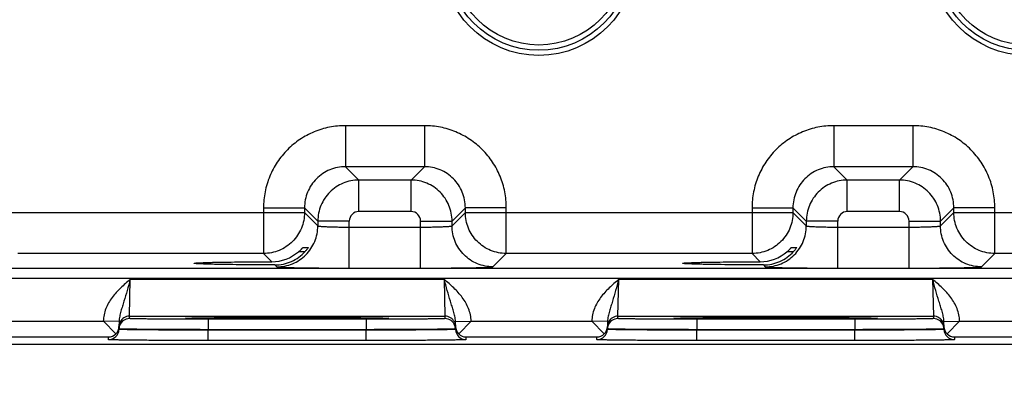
# Model space of a CAD drawing. Header units: inches. Extents: x 0 to 34, y 0 to 22.
# Tile 49 of 139: x 10.896 to 12.77, y 14.275 to 14.949. Entities that reach past the tile are written whole.
import ezdxf

# ---------------------------------------------------------------- set-up
doc = ezdxf.new("R2010")
doc.units = ezdxf.units.IN
doc.header["$LTSCALE"] = 1.87
doc.header["$MEASUREMENT"] = 0
doc.layers.get('0').update_dxf_attribs({"linetype": 'CONTINUOUS'})
doc.layers.add('DIMENSIONS', color=7, linetype='CONTINUOUS')
doc.styles.get("Standard").update_dxf_attribs({"font": 'txt', "width": 0.8})
doc.dimstyles.new('DIMSTYLE_1', dxfattribs={"dimtxt": 0.125, "dimasz": 0.18, "dimexe": 0.125, "dimexo": 0.0625, "dimgap": 0.03125, "dimtad": 0, "dimtih": 1, "dimtoh": 1, "dimdsep": 46, "dimtxsty": 'STANDARD', "dimblk": '_FILLED', "dimblk1": '_FILLED', "dimblk2": '_FILLED', "dimcen": 0.09, "dimazin": 2, "dimtp": 0.001, "dimtm": 0.001, "dimtfac": 1, "dimtofl": 0, "dimtmove": 0, "dimatfit": 3, "dimldrblk": '_FILLED', "dimfxl": 1, "dimtolj": 1, "dimarcsym": 0})

# ---------------------------------------------------------------- blocks, each defined once
blk = doc.blocks.new('*D24')
at = {"layer": 'DIMENSIONS', "color": 2, "linetype": 'CONTINUOUS'}
blk.add_line((16.8158, 14.3692), (16.8158, 13.6442), dxfattribs=at)
at = {"layer": 'DIMENSIONS', "color": 2, "linetype": 'CONTINUOUS', "insert": (16.7533, 13.5817), "char_height": 0.125, "width": 1.425, "attachment_point": 3, "rotation": 90, "line_spacing_factor": 0.9}
blk.add_mtext('272.8{\\ftxt.shx;\\W1.000000;\\H0.125000; }[10.740]', dxfattribs=at)
blk = doc.blocks.new('_FILLED')
at = {"color": 0, "linetype": 'BYBLOCK'}
blk.add_solid([(0, 0), (-1, 0.174), (-1, -0.174)], dxfattribs=at)

msp = doc.modelspace()

# ---------------------------------------------------------------- linework, layer by layer
at = {"color": 7, "linetype": 'CONTINUOUS'}
for p, q in [((11.666, 14.7478), (11.5157, 14.7478)), ((11.5157, 14.7478), (11.5157, 14.6698)), ((11.666, 14.7478), (11.666, 14.6698)), ((12.596, 14.7478), (12.4457, 14.7478)), ((12.4457, 14.7478), (12.4457, 14.6698)), ((12.596, 14.7478), (12.596, 14.6698)), ((11.666, 14.6698), (11.5157, 14.6698)), ((11.5157, 14.6698), (11.5411, 14.6444)), ((11.666, 14.6698), (11.6407, 14.6444)), ((12.596, 14.6698), (12.4457, 14.6698)), ((12.4457, 14.6698), (12.4711, 14.6444)), ((12.596, 14.6698), (12.5707, 14.6444)), ((11.6407, 14.6444), (11.5411, 14.6444)), ((11.5411, 14.5844), (11.5411, 14.6444)), ((11.6407, 14.5844), (11.6407, 14.6444)), ((12.5707, 14.6444), (12.4711, 14.6444)), ((12.4711, 14.5844), (12.4711, 14.6444)), ((12.5707, 14.5844), (12.5707, 14.6444)), ((11.3598, 14.5918), (11.4377, 14.5918)), ((11.3598, 14.5918), (11.3598, 14.5048)), ((11.4377, 14.5918), (11.4631, 14.5665)), ((11.4377, 14.5918), (11.4377, 14.5828)), ((11.6407, 14.5844), (11.5411, 14.5844)), ((11.744, 14.5918), (11.7187, 14.5665)), ((11.822, 14.5918), (11.744, 14.5918)), ((11.744, 14.5828), (11.744, 14.5918)), ((11.822, 14.5048), (11.822, 14.5918)), ((12.2898, 14.5918), (12.3677, 14.5918)), ((12.2898, 14.5918), (12.2898, 14.5048)), ((12.3677, 14.5918), (12.3931, 14.5665)), ((12.3677, 14.5918), (12.3677, 14.5828)), ((12.5707, 14.5844), (12.4711, 14.5844)), ((12.674, 14.5918), (12.6487, 14.5665)), ((12.752, 14.5918), (12.674, 14.5918)), ((12.674, 14.5828), (12.674, 14.5918)), ((12.752, 14.5048), (12.752, 14.5918)), ((10.814, 14.5828), (11.4377, 14.5828)), ((11.4377, 14.5828), (11.4631, 14.5574)), ((11.5231, 14.5665), (11.4631, 14.5665)), ((11.4631, 14.5665), (11.4631, 14.5574)), ((11.5231, 14.4771), (11.5231, 14.5665)), ((11.6587, 14.5665), (11.7187, 14.5665)), ((11.6587, 14.4771), (11.6587, 14.5665)), ((11.7187, 14.5574), (11.744, 14.5828)), ((11.7187, 14.5574), (11.7187, 14.5665)), ((11.744, 14.5828), (12.3677, 14.5828)), ((12.3677, 14.5828), (12.3931, 14.5574)), ((12.4531, 14.5665), (12.3931, 14.5665)), ((12.3931, 14.5665), (12.3931, 14.5574)), ((12.4531, 14.4771), (12.4531, 14.5665)), ((12.5887, 14.5665), (12.6487, 14.5665)), ((12.5887, 14.4771), (12.5887, 14.5665)), ((12.6487, 14.5574), (12.674, 14.5828)), ((12.6487, 14.5574), (12.6487, 14.5665)), ((12.674, 14.5828), (13.2977, 14.5828)), ((11.5231, 14.5551), (11.6587, 14.5551)), ((12.4531, 14.5551), (12.5887, 14.5551)), ((11.4345, 14.516), (11.4448, 14.516)), ((11.4448, 14.516), (11.4447, 14.5159)), ((12.3645, 14.516), (12.3748, 14.516)), ((12.3748, 14.516), (12.3747, 14.5159)), ((11.3598, 14.5048), (10.892, 14.5048)), ((11.3754, 14.4892), (11.3598, 14.5048)), ((11.4374, 14.5082), (11.4263, 14.5082)), ((11.4387, 14.5082), (11.4374, 14.5082)), ((11.7966, 14.4794), (11.822, 14.5048)), ((12.2898, 14.5048), (11.822, 14.5048)), ((12.3054, 14.4892), (12.2898, 14.5048)), ((12.3687, 14.5082), (12.3563, 14.5082)), ((12.7266, 14.4794), (12.752, 14.5048)), ((13.2198, 14.5048), (12.752, 14.5048)), ((9.1134, 14.477), (16.5115, 14.477)), ((11.2277, 14.4862), (11.2277, 14.4862)), ((11.3815, 14.4831), (11.3851, 14.4794)), ((11.5231, 14.4771), (11.6587, 14.4771)), ((12.1577, 14.4862), (12.1577, 14.4862)), ((12.3115, 14.4831), (12.3151, 14.4794)), ((12.4531, 14.4771), (12.5887, 14.4771)), ((9.1134, 14.458), (16.5115, 14.458)), ((11.1045, 14.3858), (11.1061, 14.4558)), ((11.1061, 14.4558), (11.7037, 14.4558)), ((11.7037, 14.4558), (11.7052, 14.3858)), ((12.0345, 14.3858), (12.0361, 14.4558)), ((12.0361, 14.4558), (12.6337, 14.4558)), ((12.6337, 14.4558), (12.6352, 14.3858)), ((11.1045, 14.3858), (11.7052, 14.3858)), ((11.1045, 14.3811), (11.1045, 14.3858)), ((11.2111, 14.3817), (11.214, 14.382)), ((11.2141, 14.3814), (11.2111, 14.3817)), ((11.214, 14.382), (11.2251, 14.3823)), ((11.2143, 14.382), (11.215, 14.382)), ((11.215, 14.382), (11.2159, 14.382)), ((11.2159, 14.382), (11.2169, 14.3821)), ((11.2169, 14.3821), (11.2187, 14.3821)), ((11.2187, 14.3821), (11.2209, 14.3822)), ((11.2209, 14.3822), (11.2235, 14.3823)), ((11.2235, 14.3823), (11.2264, 14.3823)), ((11.2264, 14.3823), (11.2297, 14.3824)), ((11.2297, 14.3824), (11.2334, 14.3825)), ((11.2334, 14.3825), (11.2375, 14.3825)), ((11.2375, 14.3825), (11.2421, 14.3826)), ((11.2421, 14.3826), (11.2472, 14.3827)), ((11.2472, 14.3827), (11.2528, 14.3827)), ((11.2528, 14.3827), (11.2591, 14.3828)), ((11.5553, 14.3798), (11.2545, 14.3798)), ((11.2545, 14.3798), (11.2545, 14.36)), ((11.2591, 14.3828), (11.266, 14.3829)), ((11.266, 14.3829), (11.274, 14.3829)), ((11.274, 14.3829), (11.283, 14.383)), ((11.283, 14.383), (11.293, 14.3831)), ((11.293, 14.3831), (11.304, 14.3831)), ((11.304, 14.3831), (11.3159, 14.3832)), ((11.3159, 14.3832), (11.3287, 14.3832)), ((11.3287, 14.3832), (11.3378, 14.3833)), ((11.3378, 14.3833), (11.3474, 14.3833)), ((11.3474, 14.3833), (11.3574, 14.3833)), ((11.3574, 14.3833), (11.368, 14.3833)), ((11.368, 14.3833), (11.3791, 14.3834)), ((11.3791, 14.3834), (11.3906, 14.3834)), ((11.3906, 14.3834), (11.4021, 14.3834)), ((11.4021, 14.3834), (11.413, 14.3834)), ((11.413, 14.3834), (11.4235, 14.3834)), ((11.4235, 14.3834), (11.4382, 14.3833)), ((11.4382, 14.3833), (11.452, 14.3833)), ((11.452, 14.3833), (11.4651, 14.3833)), ((11.4651, 14.3833), (11.4776, 14.3832)), ((11.4776, 14.3832), (11.4894, 14.3832)), ((11.4894, 14.3832), (11.5004, 14.3832)), ((11.5004, 14.3832), (11.5107, 14.3831)), ((11.5107, 14.3831), (11.5203, 14.383)), ((11.5203, 14.383), (11.5291, 14.383)), ((11.5291, 14.383), (11.5373, 14.3829)), ((11.5373, 14.3829), (11.5448, 14.3829)), ((11.5448, 14.3829), (11.5516, 14.3828)), ((11.5516, 14.3828), (11.5578, 14.3827)), ((11.5553, 14.3798), (11.5553, 14.36)), ((11.5578, 14.3827), (11.5635, 14.3827)), ((11.5635, 14.3827), (11.5686, 14.3826)), ((11.5686, 14.3826), (11.5731, 14.3825)), ((11.5731, 14.3825), (11.5772, 14.3825)), ((11.5772, 14.3825), (11.5808, 14.3824)), ((11.5808, 14.3824), (11.584, 14.3823)), ((11.584, 14.3823), (11.5868, 14.3823)), ((11.5846, 14.3823), (11.5957, 14.382)), ((11.5868, 14.3823), (11.5892, 14.3822)), ((11.5892, 14.3822), (11.5912, 14.3821)), ((11.5912, 14.3821), (11.5929, 14.3821)), ((11.5929, 14.3821), (11.5939, 14.382)), ((11.5939, 14.382), (11.5947, 14.382)), ((11.5957, 14.382), (11.5986, 14.3817)), ((11.5986, 14.3817), (11.5957, 14.3814)), ((11.7052, 14.3858), (11.7052, 14.3811)), ((12.0345, 14.3858), (12.6352, 14.3858)), ((12.0345, 14.3811), (12.0345, 14.3858)), ((12.1411, 14.3817), (12.144, 14.382)), ((12.1441, 14.3814), (12.1411, 14.3817)), ((12.144, 14.382), (12.1551, 14.3823)), ((12.1443, 14.382), (12.145, 14.382)), ((12.145, 14.382), (12.1459, 14.382)), ((12.1459, 14.382), (12.1469, 14.3821)), ((12.1469, 14.3821), (12.1487, 14.3821)), ((12.1487, 14.3821), (12.1509, 14.3822)), ((12.1509, 14.3822), (12.1535, 14.3823)), ((12.1535, 14.3823), (12.1564, 14.3823)), ((12.1564, 14.3823), (12.1597, 14.3824)), ((12.1597, 14.3824), (12.1634, 14.3825)), ((12.1634, 14.3825), (12.1675, 14.3825)), ((12.1675, 14.3825), (12.1721, 14.3826)), ((12.1721, 14.3826), (12.1772, 14.3827)), ((12.1772, 14.3827), (12.1828, 14.3827)), ((12.1828, 14.3827), (12.1891, 14.3828)), ((12.4853, 14.3798), (12.1845, 14.3798)), ((12.1845, 14.3798), (12.1845, 14.36)), ((12.1891, 14.3828), (12.196, 14.3829)), ((12.196, 14.3829), (12.204, 14.3829)), ((12.204, 14.3829), (12.213, 14.383)), ((12.213, 14.383), (12.223, 14.3831)), ((12.223, 14.3831), (12.234, 14.3831)), ((12.234, 14.3831), (12.2459, 14.3832)), ((12.2459, 14.3832), (12.2587, 14.3832)), ((12.2587, 14.3832), (12.2678, 14.3833)), ((12.2678, 14.3833), (12.2774, 14.3833)), ((12.2774, 14.3833), (12.2874, 14.3833)), ((12.2874, 14.3833), (12.298, 14.3833)), ((12.298, 14.3833), (12.3091, 14.3834)), ((12.3091, 14.3834), (12.3206, 14.3834)), ((12.3206, 14.3834), (12.3321, 14.3834)), ((12.3321, 14.3834), (12.343, 14.3834)), ((12.343, 14.3834), (12.3535, 14.3834)), ((12.3535, 14.3834), (12.3682, 14.3833)), ((12.3682, 14.3833), (12.382, 14.3833)), ((12.382, 14.3833), (12.3951, 14.3833)), ((12.3951, 14.3833), (12.4076, 14.3832)), ((12.4076, 14.3832), (12.4194, 14.3832)), ((12.4194, 14.3832), (12.4304, 14.3832)), ((12.4304, 14.3832), (12.4407, 14.3831)), ((12.4407, 14.3831), (12.4503, 14.383)), ((12.4503, 14.383), (12.4591, 14.383)), ((12.4591, 14.383), (12.4673, 14.3829)), ((12.4673, 14.3829), (12.4748, 14.3829)), ((12.4748, 14.3829), (12.4816, 14.3828)), ((12.4816, 14.3828), (12.4878, 14.3827)), ((12.4853, 14.3798), (12.4853, 14.36)), ((12.4878, 14.3827), (12.4935, 14.3827)), ((12.4935, 14.3827), (12.4986, 14.3826)), ((12.4986, 14.3826), (12.5031, 14.3825)), ((12.5031, 14.3825), (12.5072, 14.3825)), ((12.5072, 14.3825), (12.5108, 14.3824)), ((12.5108, 14.3824), (12.514, 14.3823)), ((12.514, 14.3823), (12.5168, 14.3823)), ((12.5146, 14.3823), (12.5257, 14.382)), ((12.5168, 14.3823), (12.5192, 14.3822)), ((12.5192, 14.3822), (12.5212, 14.3821)), ((12.5212, 14.3821), (12.5229, 14.3821)), ((12.5229, 14.3821), (12.5239, 14.382)), ((12.5239, 14.382), (12.5247, 14.382)), ((12.5257, 14.382), (12.5286, 14.3817)), ((12.5286, 14.3817), (12.5257, 14.3814)), ((12.6352, 14.3858), (12.6352, 14.3811)), ((10.8251, 14.3761), (11.0547, 14.3761)), ((11.0847, 14.3756), (11.0548, 14.3761)), ((11.0785, 14.352), (11.0548, 14.3761)), ((11.0847, 14.3756), (11.0845, 14.3658)), ((11.0845, 14.3608), (11.0845, 14.3658)), ((11.0845, 14.3615), (11.0845, 14.3608)), ((11.0852, 14.3614), (11.0845, 14.3615)), ((11.5553, 14.36), (11.2545, 14.36)), ((11.2545, 14.36), (11.2545, 14.3593)), ((11.5553, 14.36), (11.5553, 14.3593)), ((11.7252, 14.3615), (11.7246, 14.3614)), ((11.7251, 14.3756), (11.755, 14.3761)), ((11.7252, 14.3658), (11.7251, 14.3756)), ((11.7252, 14.3658), (11.7252, 14.3608)), ((11.7252, 14.3615), (11.7252, 14.3608)), ((11.7313, 14.352), (11.7551, 14.3761)), ((11.7551, 14.3761), (11.9847, 14.3761)), ((12.0147, 14.3756), (11.9848, 14.3761)), ((12.0085, 14.352), (11.9848, 14.3761)), ((12.0147, 14.3756), (12.0145, 14.3658)), ((12.0145, 14.3608), (12.0145, 14.3658)), ((12.0145, 14.3615), (12.0145, 14.3608)), ((12.0152, 14.3614), (12.0145, 14.3615)), ((12.4853, 14.36), (12.1845, 14.36)), ((12.1845, 14.36), (12.1845, 14.3593)), ((12.4853, 14.36), (12.4853, 14.3593)), ((12.6552, 14.3615), (12.6546, 14.3614)), ((12.6551, 14.3756), (12.685, 14.3761)), ((12.6552, 14.3658), (12.6551, 14.3756)), ((12.6552, 14.3658), (12.6552, 14.3608)), ((12.6552, 14.3615), (12.6552, 14.3608)), ((12.6613, 14.352), (12.6851, 14.3761)), ((12.6851, 14.3761), (12.9147, 14.3761)), ((10.8152, 14.3461), (11.0645, 14.3461)), ((11.0645, 14.3411), (11.0645, 14.3461)), ((11.5553, 14.3593), (11.2545, 14.3593)), ((11.2545, 14.3395), (11.2545, 14.3593)), ((11.5553, 14.3395), (11.5553, 14.3593)), ((11.7452, 14.3461), (11.9945, 14.3461)), ((11.7452, 14.3461), (11.7452, 14.3411)), ((11.9945, 14.3411), (11.9945, 14.3461)), ((12.4853, 14.3593), (12.1845, 14.3593)), ((12.1845, 14.3395), (12.1845, 14.3593)), ((12.4853, 14.3395), (12.4853, 14.3593)), ((12.6752, 14.3461), (12.9245, 14.3461)), ((12.6752, 14.3461), (12.6752, 14.3411)), ((16.7158, 14.3317), (7.2924, 14.3317)), ((11.5553, 14.3395), (11.2545, 14.3395)), ((12.4853, 14.3395), (12.1845, 14.3395))]:
    msp.add_line(p, q, dxfattribs=at)
for points in [[(11.2134, 14.3819), (11.2134, 14.3819), (11.2135, 14.3819), (11.2136, 14.3819), (11.2138, 14.3819), (11.214, 14.382), (11.2143, 14.382)], [(11.5947, 14.382), (11.5954, 14.382), (11.5956, 14.382), (11.5959, 14.3819), (11.5961, 14.3819), (11.5962, 14.3819), (11.5963, 14.3819), (11.5964, 14.3819)], [(12.1434, 14.3819), (12.1434, 14.3819), (12.1435, 14.3819), (12.1436, 14.3819), (12.1438, 14.3819), (12.144, 14.382), (12.1443, 14.382)], [(12.5247, 14.382), (12.5254, 14.382), (12.5256, 14.382), (12.5259, 14.3819), (12.5261, 14.3819), (12.5262, 14.3819), (12.5263, 14.3819), (12.5264, 14.3819)]]:
    msp.add_lwpolyline(points, dxfattribs=at)
for centre, radius in [((11.8839, 15.0662), 0.1848), ((11.8839, 15.0662), 0.175), ((12.8139, 15.0662), 0.1848), ((12.8139, 15.0662), 0.175), ((11.8839, 15.0662), 0.1652), ((12.8139, 15.0662), 0.1652)]:
    msp.add_circle(centre, radius, dxfattribs=at)
for centre, radius, start, end in [((11.5411, 14.5665), 0.018, 89.9965, 180.0035), ((11.6407, 14.5665), 0.018, 359.9965, 90.0035), ((12.4711, 14.5665), 0.018, 89.9965, 180.0035), ((12.5707, 14.5665), 0.018, 359.9965, 90.0035), ((11.3751, 14.5678), 0.0786, 270.1947, 310.6943), ((12.3051, 14.5678), 0.0786, 270.1947, 310.6943), ((11.1045, 14.3611), 0.02, 89.9994, 161.1986), ((11.1045, 14.3658), 0.02, 89.9998, 153.5736), ((11.7052, 14.3658), 0.02, 26.4264, 90.0002), ((11.7052, 14.3611), 0.02, 18.8014, 90.0006), ((12.0345, 14.3611), 0.02, 89.9994, 161.1986), ((12.0345, 14.3658), 0.02, 89.9998, 153.5736), ((12.6352, 14.3658), 0.02, 26.4264, 90.0002), ((12.6352, 14.3611), 0.02, 18.8014, 90.0006), ((11.0645, 14.3611), 0.02, 269.9989, 358.9989), ((11.0649, 14.3662), 0.0197, 313.7787, 358.9472), ((11.1046, 14.3611), 0.02, 170.1075, 178.9921), ((11.1046, 14.3611), 0.02, 161.2042, 170.0947), ((11.7052, 14.3611), 0.02, 9.9053, 18.7958), ((11.7052, 14.3611), 0.02, 1.0079, 9.8925), ((11.7449, 14.3662), 0.0197, 181.0528, 226.2213), ((11.7452, 14.3611), 0.02, 181.0011, 270.0011), ((11.9945, 14.3611), 0.02, 269.9989, 358.9989), ((11.9949, 14.3662), 0.0197, 313.7787, 358.9472), ((12.0346, 14.3611), 0.02, 170.1075, 178.9921), ((12.0346, 14.3611), 0.02, 161.2042, 170.0947), ((12.6352, 14.3611), 0.02, 9.9053, 18.7958), ((12.6352, 14.3611), 0.02, 1.0079, 9.8925), ((12.6749, 14.3662), 0.0197, 181.0528, 226.2213), ((12.6752, 14.3611), 0.02, 181.0011, 270.0011), ((11.0643, 14.3663), 0.0202, 270.6789, 314.5862), ((11.7455, 14.3663), 0.0202, 225.4138, 269.3211), ((11.9943, 14.3663), 0.0202, 270.6789, 314.5862), ((12.6755, 14.3663), 0.0202, 225.4138, 269.3211)]:
    msp.add_arc(centre, radius, start, end, dxfattribs=at)
for points, knots in [([(11.5157, 14.7478), (11.5055, 14.7478), (11.4851, 14.7458), (11.4557, 14.7369), (11.4285, 14.7224), (11.4047, 14.7028), (11.3852, 14.679), (11.3707, 14.6519), (11.3618, 14.6225), (11.3598, 14.602), (11.3598, 14.5918)], [0, 0, 0, 0, 0.125, 0.25, 0.375, 0.5, 0.625, 0.75, 0.875, 1, 1, 1, 1]), ([(11.822, 14.5918), (11.822, 14.602), (11.82, 14.6225), (11.8111, 14.6519), (11.7966, 14.679), (11.7771, 14.7028), (11.7533, 14.7224), (11.7261, 14.7369), (11.6967, 14.7458), (11.6762, 14.7478), (11.666, 14.7478)], [0, 0, 0, 0, 0.125, 0.25, 0.375, 0.5, 0.625, 0.75, 0.875, 1, 1, 1, 1]), ([(12.4457, 14.7478), (12.4355, 14.7478), (12.4151, 14.7458), (12.3857, 14.7369), (12.3585, 14.7224), (12.3347, 14.7028), (12.3152, 14.679), (12.3007, 14.6519), (12.2918, 14.6225), (12.2898, 14.602), (12.2898, 14.5918)], [0, 0, 0, 0, 0.125, 0.25, 0.375, 0.5, 0.625, 0.75, 0.875, 1, 1, 1, 1]), ([(12.752, 14.5918), (12.752, 14.602), (12.75, 14.6225), (12.7411, 14.6519), (12.7266, 14.679), (12.7071, 14.7028), (12.6833, 14.7224), (12.6561, 14.7369), (12.6267, 14.7458), (12.6062, 14.7478), (12.596, 14.7478)], [0, 0, 0, 0, 0.125, 0.25, 0.375, 0.5, 0.625, 0.75, 0.875, 1, 1, 1, 1]), ([(11.5157, 14.6698), (11.5106, 14.6698), (11.5004, 14.6688), (11.4809, 14.6629), (11.4591, 14.6484), (11.4447, 14.6267), (11.4388, 14.6071), (11.4377, 14.5969), (11.4377, 14.5918)], [0, 0, 0, 0, 0.125293, 0.250594, 0.5, 0.749406, 0.874707, 1, 1, 1, 1]), ([(11.744, 14.5918), (11.744, 14.5969), (11.743, 14.6071), (11.7371, 14.6267), (11.7227, 14.6484), (11.7009, 14.6629), (11.6814, 14.6688), (11.6711, 14.6698), (11.666, 14.6698)], [0, 0, 0, 0, 0.125293, 0.250594, 0.5, 0.749406, 0.874707, 1, 1, 1, 1]), ([(12.4457, 14.6698), (12.4406, 14.6698), (12.4304, 14.6688), (12.4109, 14.6629), (12.3891, 14.6484), (12.3747, 14.6267), (12.3688, 14.6071), (12.3677, 14.5969), (12.3677, 14.5918)], [0, 0, 0, 0, 0.125293, 0.250594, 0.5, 0.749406, 0.874707, 1, 1, 1, 1]), ([(12.674, 14.5918), (12.674, 14.5969), (12.673, 14.6071), (12.6671, 14.6267), (12.6527, 14.6484), (12.6309, 14.6629), (12.6114, 14.6688), (12.6011, 14.6698), (12.596, 14.6698)], [0, 0, 0, 0, 0.125293, 0.250594, 0.5, 0.749406, 0.874707, 1, 1, 1, 1]), ([(11.5411, 14.6444), (11.536, 14.6444), (11.5258, 14.6434), (11.5062, 14.6375), (11.4845, 14.623), (11.4701, 14.6013), (11.4641, 14.5818), (11.4631, 14.5715), (11.4631, 14.5665)], [0, 0, 0, 0, 0.125297, 0.250597, 0.5, 0.749403, 0.874703, 1, 1, 1, 1]), ([(11.7187, 14.5665), (11.7187, 14.5715), (11.7177, 14.5818), (11.7117, 14.6013), (11.6973, 14.623), (11.6756, 14.6375), (11.656, 14.6434), (11.6458, 14.6444), (11.6407, 14.6444)], [0, 0, 0, 0, 0.125297, 0.250597, 0.5, 0.749403, 0.874703, 1, 1, 1, 1]), ([(12.4711, 14.6444), (12.466, 14.6444), (12.4558, 14.6434), (12.4362, 14.6375), (12.4145, 14.623), (12.4001, 14.6013), (12.3941, 14.5818), (12.3931, 14.5715), (12.3931, 14.5665)], [0, 0, 0, 0, 0.125297, 0.250597, 0.5, 0.749403, 0.874703, 1, 1, 1, 1]), ([(12.6487, 14.5665), (12.6487, 14.5715), (12.6477, 14.5818), (12.6417, 14.6013), (12.6273, 14.623), (12.6056, 14.6375), (12.586, 14.6434), (12.5758, 14.6444), (12.5707, 14.6444)], [0, 0, 0, 0, 0.125297, 0.250597, 0.5, 0.749403, 0.874703, 1, 1, 1, 1]), ([(11.4377, 14.5828), (11.4377, 14.5777), (11.4367, 14.5675), (11.4308, 14.5479), (11.4163, 14.5262), (11.3946, 14.5117), (11.3751, 14.5058), (11.3649, 14.5048), (11.3598, 14.5048)], [0, 0, 0, 0, 0.125294, 0.250593, 0.5, 0.749407, 0.874706, 1, 1, 1, 1]), ([(11.822, 14.5048), (11.8169, 14.5048), (11.8067, 14.5058), (11.7871, 14.5117), (11.7654, 14.5262), (11.751, 14.5479), (11.7451, 14.5675), (11.744, 14.5777), (11.744, 14.5828)], [0, 0, 0, 0, 0.125294, 0.250593, 0.5, 0.749407, 0.874706, 1, 1, 1, 1]), ([(12.3677, 14.5828), (12.3677, 14.5777), (12.3667, 14.5675), (12.3608, 14.5479), (12.3463, 14.5262), (12.3246, 14.5117), (12.3051, 14.5058), (12.2949, 14.5048), (12.2898, 14.5048)], [0, 0, 0, 0, 0.125294, 0.250593, 0.5, 0.749407, 0.874706, 1, 1, 1, 1]), ([(12.752, 14.5048), (12.7469, 14.5048), (12.7367, 14.5058), (12.7171, 14.5117), (12.6954, 14.5262), (12.681, 14.5479), (12.6751, 14.5675), (12.674, 14.5777), (12.674, 14.5828)], [0, 0, 0, 0, 0.125294, 0.250593, 0.5, 0.749407, 0.874706, 1, 1, 1, 1]), ([(11.3851, 14.4794), (11.3902, 14.4794), (11.4005, 14.4805), (11.42, 14.4864), (11.4417, 14.5008), (11.4562, 14.5225), (11.4621, 14.5421), (11.4631, 14.5523), (11.4631, 14.5574)], [0, 0, 0, 0, 0.125294, 0.250593, 0.5, 0.749407, 0.874706, 1, 1, 1, 1]), ([(11.4631, 14.5574), (11.4631, 14.5574), (11.4633, 14.5573), (11.4637, 14.5571), (11.4646, 14.5569), (11.4661, 14.5567), (11.4682, 14.5565), (11.4707, 14.5563), (11.4737, 14.5561), (11.4772, 14.5559), (11.4827, 14.5557), (11.4905, 14.5554), (11.5007, 14.5552), (11.5117, 14.5551), (11.5192, 14.5551), (11.5231, 14.5551)], [0, 0, 0, 0, 0.0028, 0.007571, 0.023737, 0.048903, 0.082928, 0.12553, 0.176328, 0.234857, 0.300574, 0.451057, 0.622157, 0.807459, 1, 1, 1, 1]), ([(11.6587, 14.5551), (11.6625, 14.5551), (11.6701, 14.5551), (11.6811, 14.5552), (11.6913, 14.5554), (11.699, 14.5557), (11.7045, 14.5559), (11.7081, 14.5561), (11.7111, 14.5563), (11.7136, 14.5565), (11.7157, 14.5567), (11.7172, 14.5569), (11.7181, 14.5571), (11.7185, 14.5573), (11.7186, 14.5574), (11.7187, 14.5574)], [0, 0, 0, 0, 0.192541, 0.377843, 0.548943, 0.699426, 0.765143, 0.823672, 0.87447, 0.917072, 0.951097, 0.976263, 0.992429, 0.9972, 1, 1, 1, 1]), ([(11.7966, 14.4794), (11.7916, 14.4794), (11.7813, 14.4805), (11.7618, 14.4864), (11.7401, 14.5008), (11.7256, 14.5225), (11.7197, 14.5421), (11.7187, 14.5523), (11.7187, 14.5574)], [0, 0, 0, 0, 0.125294, 0.250593, 0.5, 0.749407, 0.874706, 1, 1, 1, 1]), ([(12.3151, 14.4794), (12.3202, 14.4794), (12.3305, 14.4805), (12.35, 14.4864), (12.3717, 14.5008), (12.3862, 14.5225), (12.3921, 14.5421), (12.3931, 14.5523), (12.3931, 14.5574)], [0, 0, 0, 0, 0.125294, 0.250593, 0.5, 0.749407, 0.874706, 1, 1, 1, 1]), ([(12.3931, 14.5574), (12.3931, 14.5574), (12.3933, 14.5573), (12.3937, 14.5571), (12.3946, 14.5569), (12.3961, 14.5567), (12.3982, 14.5565), (12.4007, 14.5563), (12.4037, 14.5561), (12.4072, 14.5559), (12.4127, 14.5557), (12.4205, 14.5554), (12.4307, 14.5552), (12.4417, 14.5551), (12.4492, 14.5551), (12.4531, 14.5551)], [0, 0, 0, 0, 0.0028, 0.007571, 0.023737, 0.048903, 0.082928, 0.12553, 0.176328, 0.234857, 0.300574, 0.451057, 0.622157, 0.807459, 1, 1, 1, 1]), ([(12.5887, 14.5551), (12.5925, 14.5551), (12.6001, 14.5551), (12.6111, 14.5552), (12.6213, 14.5554), (12.629, 14.5557), (12.6345, 14.5559), (12.6381, 14.5561), (12.6411, 14.5563), (12.6436, 14.5565), (12.6457, 14.5567), (12.6472, 14.5569), (12.6481, 14.5571), (12.6485, 14.5573), (12.6486, 14.5574), (12.6487, 14.5574)], [0, 0, 0, 0, 0.192541, 0.377843, 0.548943, 0.699426, 0.765143, 0.823672, 0.87447, 0.917072, 0.951097, 0.976263, 0.992429, 0.9972, 1, 1, 1, 1]), ([(12.7266, 14.4794), (12.7216, 14.4794), (12.7113, 14.4805), (12.6918, 14.4864), (12.6701, 14.5008), (12.6556, 14.5225), (12.6497, 14.5421), (12.6487, 14.5523), (12.6487, 14.5574)], [0, 0, 0, 0, 0.125294, 0.250593, 0.5, 0.749407, 0.874706, 1, 1, 1, 1]), ([(11.4263, 14.5082), (11.4273, 14.5091), (11.4287, 14.5103), (11.4305, 14.512), (11.4317, 14.5132), (11.4326, 14.5141), (11.4332, 14.5148), (11.4336, 14.5152), (11.4339, 14.5155), (11.4342, 14.5158), (11.4343, 14.5159), (11.4344, 14.516), (11.4345, 14.516)], [0, 0, 0, 0, 0.341704, 0.502901, 0.652638, 0.785543, 0.84351, 0.894379, 0.936882, 0.969607, 0.991085, 1, 1, 1, 1]), ([(11.4447, 14.5159), (11.4445, 14.5155), (11.4439, 14.5146), (11.4426, 14.5128), (11.4409, 14.5107), (11.4396, 14.5092), (11.4388, 14.5084)], [0, 0, 0, 0, 0.13178, 0.36795, 0.667173, 1, 1, 1, 1]), ([(12.3563, 14.5082), (12.3573, 14.5091), (12.3587, 14.5103), (12.3605, 14.512), (12.3617, 14.5132), (12.3626, 14.5141), (12.3632, 14.5148), (12.3636, 14.5152), (12.3639, 14.5155), (12.3642, 14.5158), (12.3643, 14.5159), (12.3644, 14.516), (12.3645, 14.516)], [0, 0, 0, 0, 0.341704, 0.502901, 0.652638, 0.785543, 0.84351, 0.894379, 0.936882, 0.969607, 0.991085, 1, 1, 1, 1]), ([(12.3747, 14.5159), (12.3745, 14.5155), (12.3739, 14.5146), (12.3726, 14.5128), (12.3709, 14.5107), (12.3696, 14.5092), (12.3688, 14.5084)], [0, 0, 0, 0, 0.13178, 0.36795, 0.667173, 1, 1, 1, 1]), ([(11.3815, 14.4831), (11.3868, 14.4831), (11.3976, 14.4842), (11.4131, 14.4892), (11.4272, 14.4972), (11.4352, 14.5044), (11.4388, 14.5084)], [0, 0, 0, 0, 0.250118, 0.501126, 0.751236, 1, 1, 1, 1]), ([(12.3115, 14.4831), (12.3168, 14.4831), (12.3276, 14.4842), (12.3431, 14.4892), (12.3572, 14.4972), (12.3652, 14.5044), (12.3688, 14.5084)], [0, 0, 0, 0, 0.250118, 0.501126, 0.751236, 1, 1, 1, 1]), ([(11.2277, 14.4862), (11.2277, 14.4863), (11.2281, 14.4864), (11.2286, 14.4865), (11.2295, 14.4866), (11.2307, 14.4867), (11.2322, 14.4869), (11.2341, 14.487), (11.2363, 14.4871), (11.2399, 14.4873), (11.2452, 14.4875), (11.2524, 14.4878), (11.2607, 14.488), (11.2702, 14.4882), (11.2807, 14.4884), (11.2965, 14.4886), (11.3182, 14.4889), (11.346, 14.4891), (11.3654, 14.4892), (11.3754, 14.4892)], [0, 0, 0, 0, 0.001709, 0.005556, 0.011638, 0.019956, 0.0305, 0.043254, 0.0582, 0.075322, 0.116004, 0.164976, 0.221806, 0.28605, 0.357276, 0.434971, 0.607197, 0.797449, 1, 1, 1, 1]), ([(11.3815, 14.4831), (11.3711, 14.4831), (11.351, 14.4832), (11.3221, 14.4834), (11.2994, 14.4837), (11.2829, 14.4839), (11.2719, 14.4841), (11.262, 14.4843), (11.2533, 14.4846), (11.2457, 14.4848), (11.2402, 14.485), (11.2365, 14.4852), (11.2342, 14.4853), (11.2323, 14.4855), (11.2307, 14.4856), (11.2294, 14.4857), (11.2285, 14.4859), (11.228, 14.486), (11.2277, 14.4861), (11.2277, 14.4862)], [0, 0, 0, 0, 0.201704, 0.391975, 0.564695, 0.642735, 0.714311, 0.77887, 0.835947, 0.885085, 0.925824, 0.942927, 0.957818, 0.970479, 0.980894, 0.989046, 0.994923, 0.998531, 1, 1, 1, 1]), ([(11.3851, 14.4794), (11.3852, 14.4794), (11.3855, 14.4793), (11.3861, 14.4792), (11.3871, 14.4791), (11.3883, 14.479), (11.3899, 14.4789), (11.3926, 14.4787), (11.3967, 14.4785), (11.4026, 14.4783), (11.4096, 14.4781), (11.4176, 14.4779), (11.4267, 14.4778), (11.4367, 14.4776), (11.4515, 14.4774), (11.4715, 14.4772), (11.4968, 14.4771), (11.5142, 14.4771), (11.5231, 14.4771)], [0, 0, 0, 0, 0.002193, 0.006647, 0.013412, 0.022485, 0.033853, 0.04749, 0.081447, 0.124043, 0.174882, 0.233486, 0.299305, 0.371722, 0.450054, 0.621468, 0.80711, 1, 1, 1, 1]), ([(11.6587, 14.4771), (11.6676, 14.4771), (11.685, 14.4771), (11.7103, 14.4772), (11.7303, 14.4774), (11.7451, 14.4776), (11.7551, 14.4778), (11.7642, 14.4779), (11.7722, 14.4781), (11.7792, 14.4783), (11.7851, 14.4785), (11.7892, 14.4787), (11.7919, 14.4789), (11.7935, 14.479), (11.7947, 14.4791), (11.7957, 14.4792), (11.7963, 14.4793), (11.7966, 14.4794), (11.7966, 14.4794)], [0, 0, 0, 0, 0.19289, 0.378532, 0.549946, 0.628278, 0.700695, 0.766514, 0.825118, 0.875957, 0.918553, 0.95251, 0.966147, 0.977515, 0.986588, 0.993353, 0.997807, 1, 1, 1, 1]), ([(12.1577, 14.4862), (12.1577, 14.4863), (12.1581, 14.4864), (12.1586, 14.4865), (12.1595, 14.4866), (12.1607, 14.4867), (12.1622, 14.4869), (12.1641, 14.487), (12.1663, 14.4871), (12.1699, 14.4873), (12.1752, 14.4875), (12.1824, 14.4878), (12.1907, 14.488), (12.2002, 14.4882), (12.2107, 14.4884), (12.2265, 14.4886), (12.2482, 14.4889), (12.276, 14.4891), (12.2954, 14.4892), (12.3054, 14.4892)], [0, 0, 0, 0, 0.001709, 0.005556, 0.011638, 0.019956, 0.0305, 0.043254, 0.0582, 0.075322, 0.116004, 0.164976, 0.221806, 0.28605, 0.357276, 0.434971, 0.607197, 0.797449, 1, 1, 1, 1]), ([(12.3115, 14.4831), (12.3011, 14.4831), (12.281, 14.4832), (12.2521, 14.4834), (12.2294, 14.4837), (12.2129, 14.4839), (12.2019, 14.4841), (12.192, 14.4843), (12.1833, 14.4846), (12.1757, 14.4848), (12.1702, 14.485), (12.1665, 14.4852), (12.1642, 14.4853), (12.1623, 14.4855), (12.1607, 14.4856), (12.1594, 14.4857), (12.1585, 14.4859), (12.158, 14.486), (12.1577, 14.4861), (12.1577, 14.4862)], [0, 0, 0, 0, 0.201704, 0.391975, 0.564695, 0.642735, 0.714311, 0.77887, 0.835947, 0.885085, 0.925824, 0.942927, 0.957818, 0.970479, 0.980894, 0.989046, 0.994923, 0.998531, 1, 1, 1, 1]), ([(12.3151, 14.4794), (12.3152, 14.4794), (12.3155, 14.4793), (12.3161, 14.4792), (12.3171, 14.4791), (12.3183, 14.479), (12.3199, 14.4789), (12.3226, 14.4787), (12.3267, 14.4785), (12.3326, 14.4783), (12.3396, 14.4781), (12.3476, 14.4779), (12.3567, 14.4778), (12.3667, 14.4776), (12.3815, 14.4774), (12.4015, 14.4772), (12.4268, 14.4771), (12.4442, 14.4771), (12.4531, 14.4771)], [0, 0, 0, 0, 0.002193, 0.006647, 0.013412, 0.022485, 0.033853, 0.04749, 0.081447, 0.124043, 0.174882, 0.233486, 0.299305, 0.371722, 0.450054, 0.621468, 0.80711, 1, 1, 1, 1]), ([(12.5887, 14.4771), (12.5976, 14.4771), (12.615, 14.4771), (12.6403, 14.4772), (12.6603, 14.4774), (12.6751, 14.4776), (12.6851, 14.4778), (12.6942, 14.4779), (12.7022, 14.4781), (12.7092, 14.4783), (12.7151, 14.4785), (12.7192, 14.4787), (12.7219, 14.4789), (12.7235, 14.479), (12.7247, 14.4791), (12.7257, 14.4792), (12.7263, 14.4793), (12.7266, 14.4794), (12.7266, 14.4794)], [0, 0, 0, 0, 0.19289, 0.378532, 0.549946, 0.628278, 0.700695, 0.766514, 0.825118, 0.875957, 0.918553, 0.95251, 0.966147, 0.977515, 0.986588, 0.993353, 0.997807, 1, 1, 1, 1]), ([(11.1061, 14.4558), (11.0999, 14.4505), (11.0876, 14.4398), (11.0709, 14.4218), (11.0584, 14.4005), (11.0549, 14.3843), (11.0547, 14.3761)], [0, 0, 0, 0, 0.250491, 0.500785, 0.750673, 1, 1, 1, 1]), ([(11.1061, 14.4558), (11.1041, 14.4487), (11.1003, 14.4347), (11.0952, 14.4176), (11.0911, 14.4046), (11.0882, 14.3951), (11.0857, 14.3855), (11.0848, 14.3789), (11.0847, 14.3756)], [0, 0, 0, 0, 0.266692, 0.521429, 0.642947, 0.761732, 0.879897, 1, 1, 1, 1]), ([(11.7551, 14.3761), (11.7549, 14.3843), (11.7514, 14.4005), (11.7389, 14.4218), (11.7222, 14.4398), (11.7098, 14.4505), (11.7037, 14.4558)], [0, 0, 0, 0, 0.249327, 0.499215, 0.749509, 1, 1, 1, 1]), ([(11.7251, 14.3756), (11.725, 14.3789), (11.7241, 14.3855), (11.7216, 14.3951), (11.7187, 14.4046), (11.7145, 14.4176), (11.7095, 14.4347), (11.7056, 14.4487), (11.7037, 14.4558)], [0, 0, 0, 0, 0.120105, 0.238271, 0.357058, 0.478575, 0.733309, 1, 1, 1, 1]), ([(12.0361, 14.4558), (12.0299, 14.4505), (12.0176, 14.4398), (12.0009, 14.4218), (11.9884, 14.4005), (11.9849, 14.3843), (11.9847, 14.3761)], [0, 0, 0, 0, 0.250491, 0.500785, 0.750673, 1, 1, 1, 1]), ([(12.0361, 14.4558), (12.0341, 14.4487), (12.0303, 14.4347), (12.0252, 14.4176), (12.0211, 14.4046), (12.0182, 14.3951), (12.0157, 14.3855), (12.0148, 14.3789), (12.0147, 14.3756)], [0, 0, 0, 0, 0.266692, 0.521429, 0.642947, 0.761732, 0.879897, 1, 1, 1, 1]), ([(12.6851, 14.3761), (12.6849, 14.3843), (12.6814, 14.4005), (12.6689, 14.4218), (12.6522, 14.4398), (12.6398, 14.4505), (12.6337, 14.4558)], [0, 0, 0, 0, 0.249327, 0.499215, 0.749509, 1, 1, 1, 1]), ([(12.6551, 14.3756), (12.655, 14.3789), (12.6541, 14.3855), (12.6516, 14.3951), (12.6487, 14.4046), (12.6445, 14.4176), (12.6395, 14.4347), (12.6356, 14.4487), (12.6337, 14.4558)], [0, 0, 0, 0, 0.120105, 0.238271, 0.357058, 0.478575, 0.733309, 1, 1, 1, 1]), ([(11.2545, 14.3798), (11.2448, 14.3798), (11.2256, 14.3799), (11.2021, 14.3799), (11.184, 14.38), (11.1715, 14.3801), (11.1597, 14.3801), (11.1488, 14.3802), (11.139, 14.3803), (11.1302, 14.3804), (11.1227, 14.3805), (11.1172, 14.3806), (11.1134, 14.3807), (11.1111, 14.3808), (11.1092, 14.3808), (11.1075, 14.3809), (11.1063, 14.3809), (11.1055, 14.381), (11.105, 14.381), (11.1047, 14.3811), (11.1046, 14.3811), (11.1045, 14.3811), (11.1045, 14.3811)], [0, 0, 0, 0, 0.195055, 0.382618, 0.471318, 0.555479, 0.63429, 0.706994, 0.772888, 0.831338, 0.881783, 0.923737, 0.941401, 0.956797, 0.96989, 0.980648, 0.989047, 0.995068, 0.997183, 0.998702, 0.99963, 1, 1, 1, 1]), ([(11.5957, 14.3814), (11.5928, 14.3812), (11.5851, 14.381), (11.571, 14.3808), (11.5518, 14.3806), (11.5282, 14.3804), (11.5008, 14.3802), (11.4593, 14.38), (11.4049, 14.38), (11.3505, 14.38), (11.309, 14.3802), (11.2816, 14.3804), (11.258, 14.3806), (11.2388, 14.3808), (11.2247, 14.381), (11.217, 14.3812), (11.2141, 14.3814)], [0, 0, 0, 0, 0.022906, 0.06031, 0.11107, 0.173648, 0.246144, 0.326353, 0.500006, 0.673658, 0.753866, 0.82636, 0.888937, 0.939695, 0.977096, 1, 1, 1, 1]), ([(11.2251, 14.3823), (11.2348, 14.3825), (11.2585, 14.3828), (11.2995, 14.3831), (11.3497, 14.3833), (11.4048, 14.3834), (11.4598, 14.3833), (11.51, 14.3831), (11.5511, 14.3828), (11.5749, 14.3825), (11.5846, 14.3823)], [0, 0, 0, 0, 0.080733, 0.198179, 0.34206, 0.499782, 0.657534, 0.801504, 0.91909, 1, 1, 1, 1]), ([(11.7052, 14.3811), (11.7052, 14.3811), (11.7051, 14.3811), (11.705, 14.3811), (11.7048, 14.381), (11.7043, 14.381), (11.7035, 14.3809), (11.7022, 14.3809), (11.7006, 14.3808), (11.6987, 14.3808), (11.6964, 14.3807), (11.6926, 14.3806), (11.6871, 14.3805), (11.6796, 14.3804), (11.6708, 14.3803), (11.661, 14.3802), (11.6501, 14.3801), (11.6383, 14.3801), (11.6257, 14.38), (11.6077, 14.3799), (11.5841, 14.3799), (11.565, 14.3798), (11.5553, 14.3798)], [0, 0, 0, 0, 0.00037, 0.001298, 0.002817, 0.004932, 0.010953, 0.019352, 0.03011, 0.043203, 0.058599, 0.076263, 0.118217, 0.168662, 0.227112, 0.293006, 0.36571, 0.444521, 0.528682, 0.617382, 0.804945, 1, 1, 1, 1]), ([(12.1845, 14.3798), (12.1748, 14.3798), (12.1556, 14.3799), (12.1321, 14.3799), (12.114, 14.38), (12.1015, 14.3801), (12.0897, 14.3801), (12.0788, 14.3802), (12.069, 14.3803), (12.0602, 14.3804), (12.0527, 14.3805), (12.0472, 14.3806), (12.0434, 14.3807), (12.0411, 14.3808), (12.0392, 14.3808), (12.0375, 14.3809), (12.0363, 14.3809), (12.0355, 14.381), (12.035, 14.381), (12.0347, 14.3811), (12.0346, 14.3811), (12.0345, 14.3811), (12.0345, 14.3811)], [0, 0, 0, 0, 0.195055, 0.382618, 0.471318, 0.555479, 0.63429, 0.706994, 0.772888, 0.831338, 0.881783, 0.923737, 0.941401, 0.956797, 0.96989, 0.980648, 0.989047, 0.995068, 0.997183, 0.998702, 0.99963, 1, 1, 1, 1]), ([(12.5257, 14.3814), (12.5228, 14.3812), (12.5151, 14.381), (12.501, 14.3808), (12.4818, 14.3806), (12.4582, 14.3804), (12.4308, 14.3802), (12.3893, 14.38), (12.3349, 14.38), (12.2805, 14.38), (12.239, 14.3802), (12.2116, 14.3804), (12.188, 14.3806), (12.1688, 14.3808), (12.1547, 14.381), (12.147, 14.3812), (12.1441, 14.3814)], [0, 0, 0, 0, 0.022906, 0.06031, 0.11107, 0.173648, 0.246144, 0.326353, 0.500006, 0.673658, 0.753866, 0.82636, 0.888937, 0.939695, 0.977096, 1, 1, 1, 1]), ([(12.1551, 14.3823), (12.1648, 14.3825), (12.1885, 14.3828), (12.2295, 14.3831), (12.2797, 14.3833), (12.3348, 14.3834), (12.3898, 14.3833), (12.44, 14.3831), (12.4811, 14.3828), (12.5049, 14.3825), (12.5146, 14.3823)], [0, 0, 0, 0, 0.080733, 0.198179, 0.34206, 0.499782, 0.657534, 0.801504, 0.91909, 1, 1, 1, 1]), ([(12.6352, 14.3811), (12.6352, 14.3811), (12.6351, 14.3811), (12.635, 14.3811), (12.6348, 14.381), (12.6343, 14.381), (12.6335, 14.3809), (12.6322, 14.3809), (12.6306, 14.3808), (12.6287, 14.3808), (12.6264, 14.3807), (12.6226, 14.3806), (12.6171, 14.3805), (12.6096, 14.3804), (12.6008, 14.3803), (12.591, 14.3802), (12.5801, 14.3801), (12.5683, 14.3801), (12.5557, 14.38), (12.5377, 14.3799), (12.5141, 14.3799), (12.495, 14.3798), (12.4853, 14.3798)], [0, 0, 0, 0, 0.00037, 0.001298, 0.002817, 0.004932, 0.010953, 0.019352, 0.03011, 0.043203, 0.058599, 0.076263, 0.118217, 0.168662, 0.227112, 0.293006, 0.36571, 0.444521, 0.528682, 0.617382, 0.804945, 1, 1, 1, 1]), ([(11.2545, 14.3593), (11.2435, 14.3593), (11.2218, 14.3592), (11.1951, 14.3593), (11.1746, 14.3593), (11.1604, 14.3594), (11.147, 14.3595), (11.1347, 14.3596), (11.1235, 14.3597), (11.1136, 14.3598), (11.1051, 14.3599), (11.0988, 14.3601), (11.0946, 14.3602), (11.092, 14.3603), (11.0898, 14.3603), (11.0879, 14.3604), (11.0865, 14.3605), (11.0856, 14.3606), (11.085, 14.3606), (11.0848, 14.3607), (11.0846, 14.3607), (11.0845, 14.3608), (11.0845, 14.3608)], [0, 0, 0, 0, 0.195043, 0.382595, 0.47129, 0.555447, 0.634254, 0.706953, 0.772843, 0.831289, 0.88173, 0.923681, 0.941343, 0.956739, 0.969832, 0.98059, 0.988991, 0.995016, 0.997136, 0.998661, 0.9996, 1, 1, 1, 1]), ([(11.2545, 14.36), (11.234, 14.3601), (11.2041, 14.3602), (11.1658, 14.3604), (11.141, 14.3605), (11.1201, 14.3607), (11.1055, 14.3609), (11.0962, 14.3611), (11.0913, 14.3612), (11.0878, 14.3613), (11.0859, 14.3613), (11.0852, 14.3614)], [0, 0, 0, 0, 0.3638, 0.530056, 0.678138, 0.802967, 0.900264, 0.937507, 0.966697, 0.987587, 1, 1, 1, 1]), ([(11.7246, 14.3614), (11.7239, 14.3613), (11.722, 14.3613), (11.7185, 14.3612), (11.7136, 14.3611), (11.7043, 14.3609), (11.6897, 14.3607), (11.6688, 14.3605), (11.644, 14.3604), (11.6057, 14.3602), (11.5758, 14.3601), (11.5553, 14.36)], [0, 0, 0, 0, 0.012413, 0.033303, 0.062493, 0.099736, 0.197033, 0.321862, 0.469944, 0.6362, 1, 1, 1, 1]), ([(11.7252, 14.3608), (11.7252, 14.3608), (11.7252, 14.3607), (11.725, 14.3607), (11.7247, 14.3606), (11.7242, 14.3606), (11.7233, 14.3605), (11.7218, 14.3604), (11.72, 14.3603), (11.7178, 14.3603), (11.7152, 14.3602), (11.7109, 14.3601), (11.7047, 14.3599), (11.6961, 14.3598), (11.6862, 14.3597), (11.6751, 14.3596), (11.6628, 14.3595), (11.6494, 14.3594), (11.6351, 14.3593), (11.6147, 14.3593), (11.588, 14.3592), (11.5663, 14.3593), (11.5553, 14.3593)], [0, 0, 0, 0, 0.0004, 0.001339, 0.002864, 0.004984, 0.011009, 0.01941, 0.030168, 0.043261, 0.058657, 0.076319, 0.11827, 0.168711, 0.227157, 0.293047, 0.365746, 0.444553, 0.52871, 0.617405, 0.804957, 1, 1, 1, 1]), ([(12.1845, 14.3593), (12.1735, 14.3593), (12.1518, 14.3592), (12.1251, 14.3593), (12.1046, 14.3593), (12.0904, 14.3594), (12.077, 14.3595), (12.0647, 14.3596), (12.0535, 14.3597), (12.0436, 14.3598), (12.0351, 14.3599), (12.0288, 14.3601), (12.0246, 14.3602), (12.022, 14.3603), (12.0198, 14.3603), (12.0179, 14.3604), (12.0165, 14.3605), (12.0156, 14.3606), (12.015, 14.3606), (12.0148, 14.3607), (12.0146, 14.3607), (12.0145, 14.3608), (12.0145, 14.3608)], [0, 0, 0, 0, 0.195043, 0.382595, 0.47129, 0.555447, 0.634254, 0.706953, 0.772843, 0.831289, 0.88173, 0.923681, 0.941343, 0.956739, 0.969832, 0.98059, 0.988991, 0.995016, 0.997136, 0.998661, 0.9996, 1, 1, 1, 1]), ([(12.1845, 14.36), (12.164, 14.3601), (12.1341, 14.3602), (12.0958, 14.3604), (12.071, 14.3605), (12.0501, 14.3607), (12.0355, 14.3609), (12.0262, 14.3611), (12.0213, 14.3612), (12.0178, 14.3613), (12.0159, 14.3613), (12.0152, 14.3614)], [0, 0, 0, 0, 0.3638, 0.530056, 0.678138, 0.802967, 0.900264, 0.937507, 0.966697, 0.987587, 1, 1, 1, 1]), ([(12.6546, 14.3614), (12.6539, 14.3613), (12.652, 14.3613), (12.6485, 14.3612), (12.6436, 14.3611), (12.6343, 14.3609), (12.6197, 14.3607), (12.5988, 14.3605), (12.574, 14.3604), (12.5357, 14.3602), (12.5058, 14.3601), (12.4853, 14.36)], [0, 0, 0, 0, 0.012413, 0.033303, 0.062493, 0.099736, 0.197033, 0.321862, 0.469944, 0.6362, 1, 1, 1, 1]), ([(12.6552, 14.3608), (12.6552, 14.3608), (12.6552, 14.3607), (12.655, 14.3607), (12.6547, 14.3606), (12.6542, 14.3606), (12.6533, 14.3605), (12.6518, 14.3604), (12.65, 14.3603), (12.6478, 14.3603), (12.6452, 14.3602), (12.6409, 14.3601), (12.6347, 14.3599), (12.6261, 14.3598), (12.6162, 14.3597), (12.6051, 14.3596), (12.5928, 14.3595), (12.5794, 14.3594), (12.5651, 14.3593), (12.5447, 14.3593), (12.518, 14.3592), (12.4963, 14.3593), (12.4853, 14.3593)], [0, 0, 0, 0, 0.0004, 0.001339, 0.002864, 0.004984, 0.011009, 0.01941, 0.030168, 0.043261, 0.058657, 0.076319, 0.11827, 0.168711, 0.227157, 0.293047, 0.365746, 0.444553, 0.52871, 0.617405, 0.804957, 1, 1, 1, 1]), ([(11.2545, 14.3395), (11.2422, 14.3395), (11.2179, 14.3395), (11.1881, 14.3396), (11.1652, 14.3397), (11.1493, 14.3397), (11.1344, 14.3398), (11.1206, 14.3399), (11.1081, 14.3401), (11.0971, 14.3402), (11.0888, 14.3403), (11.0829, 14.3404), (11.0791, 14.3405), (11.0758, 14.3406), (11.0729, 14.3406), (11.0704, 14.3407), (11.0683, 14.3408), (11.0669, 14.3409), (11.066, 14.3409), (11.0655, 14.341), (11.0651, 14.341), (11.0648, 14.341), (11.0646, 14.3411), (11.0645, 14.3411), (11.0645, 14.3411)], [0, 0, 0, 0, 0.195055, 0.382618, 0.471317, 0.555479, 0.63429, 0.706993, 0.772888, 0.831338, 0.881783, 0.903849, 0.923737, 0.941401, 0.956797, 0.96989, 0.980648, 0.989047, 0.992355, 0.995068, 0.997183, 0.998702, 0.99963, 1, 1, 1, 1]), ([(11.7452, 14.3411), (11.7452, 14.3411), (11.7451, 14.3411), (11.745, 14.341), (11.7447, 14.341), (11.7443, 14.341), (11.7438, 14.3409), (11.7429, 14.3409), (11.7414, 14.3408), (11.7394, 14.3407), (11.7369, 14.3406), (11.734, 14.3406), (11.7306, 14.3405), (11.7269, 14.3404), (11.721, 14.3403), (11.7127, 14.3402), (11.7016, 14.3401), (11.6892, 14.3399), (11.6754, 14.3398), (11.6605, 14.3397), (11.6445, 14.3397), (11.6217, 14.3396), (11.5919, 14.3395), (11.5676, 14.3395), (11.5553, 14.3395)], [0, 0, 0, 0, 0.00037, 0.001298, 0.002817, 0.004932, 0.007645, 0.010953, 0.019352, 0.03011, 0.043203, 0.058599, 0.076263, 0.096151, 0.118217, 0.168662, 0.227112, 0.293007, 0.36571, 0.444521, 0.528683, 0.617383, 0.804945, 1, 1, 1, 1]), ([(12.1845, 14.3395), (12.1722, 14.3395), (12.1479, 14.3395), (12.1181, 14.3396), (12.0952, 14.3397), (12.0793, 14.3397), (12.0644, 14.3398), (12.0506, 14.3399), (12.0381, 14.3401), (12.0271, 14.3402), (12.0188, 14.3403), (12.0129, 14.3404), (12.0091, 14.3405), (12.0058, 14.3406), (12.0029, 14.3406), (12.0004, 14.3407), (11.9983, 14.3408), (11.9969, 14.3409), (11.996, 14.3409), (11.9955, 14.341), (11.9951, 14.341), (11.9948, 14.341), (11.9946, 14.3411), (11.9945, 14.3411), (11.9945, 14.3411)], [0, 0, 0, 0, 0.195055, 0.382618, 0.471317, 0.555479, 0.63429, 0.706993, 0.772888, 0.831338, 0.881783, 0.903849, 0.923737, 0.941401, 0.956797, 0.96989, 0.980648, 0.989047, 0.992355, 0.995068, 0.997183, 0.998702, 0.99963, 1, 1, 1, 1]), ([(12.6752, 14.3411), (12.6752, 14.3411), (12.6751, 14.3411), (12.675, 14.341), (12.6747, 14.341), (12.6743, 14.341), (12.6738, 14.3409), (12.6729, 14.3409), (12.6714, 14.3408), (12.6694, 14.3407), (12.6669, 14.3406), (12.664, 14.3406), (12.6606, 14.3405), (12.6569, 14.3404), (12.651, 14.3403), (12.6427, 14.3402), (12.6316, 14.3401), (12.6192, 14.3399), (12.6054, 14.3398), (12.5905, 14.3397), (12.5745, 14.3397), (12.5517, 14.3396), (12.5219, 14.3395), (12.4976, 14.3395), (12.4853, 14.3395)], [0, 0, 0, 0, 0.00037, 0.001298, 0.002817, 0.004932, 0.007645, 0.010953, 0.019352, 0.03011, 0.043203, 0.058599, 0.076263, 0.096151, 0.118217, 0.168662, 0.227112, 0.293007, 0.36571, 0.444521, 0.528683, 0.617383, 0.804945, 1, 1, 1, 1])]:
    msp.add_open_spline(points, degree=3, knots=knots, dxfattribs=at)
for points in [[(11.0866, 14.3747), (11.0853, 14.3721), (11.0846, 14.3692), (11.0845, 14.3663)], [(11.7231, 14.3747), (11.7244, 14.3721), (11.7252, 14.3692), (11.7252, 14.3663)], [(12.0166, 14.3747), (12.0153, 14.3721), (12.0146, 14.3692), (12.0145, 14.3663)], [(12.6531, 14.3747), (12.6544, 14.3721), (12.6552, 14.3692), (12.6552, 14.3663)]]:
    msp.add_open_spline(points, degree=3, dxfattribs=at)

# ---------------------------------------------------------------- dimensions: what is measured, and where the dimension line sits
at = {"layer": 'DIMENSIONS', "color": 2, "linetype": 'CONTINUOUS'}
dim = msp.add_ordinate_dim(feature_location=(16.8158, 14.3692), offset=(0, -0.725), dtype=1, origin=(6.0757, 14.4326), dimstyle='DIMSTYLE_1', dxfattribs=at)
dim.commit()
dim.dimension.update_dxf_attribs({"geometry": '*D24', "text_midpoint": (16.8158, 12.8692)})

doc.saveas('drawing.dxf')
